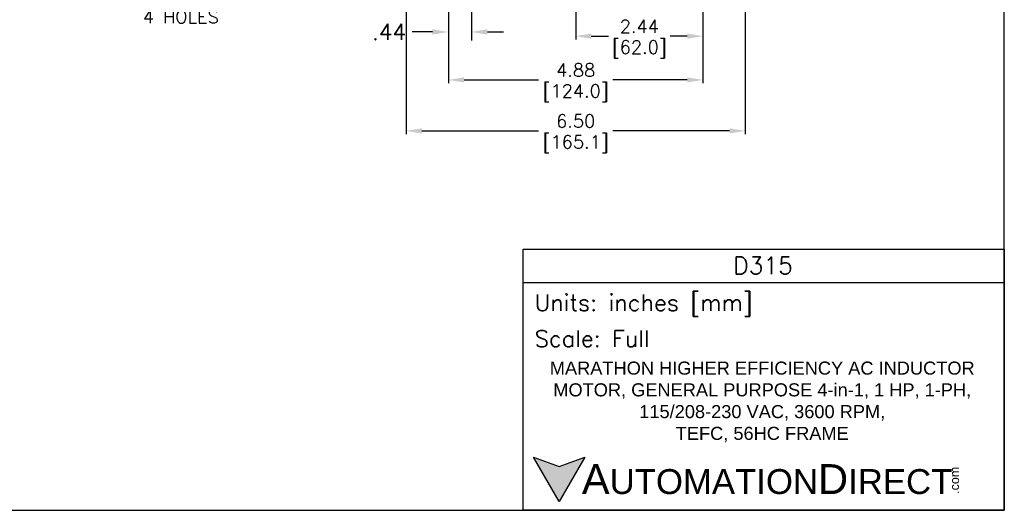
# Model space of a CAD drawing. Extents: x 897.4 to 937.4, y -8.5 to 19.5.
# Tile 2 of 3: x 918.5 to 937.4, y -8.5 to 0.9. Entities that reach past the tile are written whole.
import ezdxf

# ---------------------------------------------------------------- set-up
doc = ezdxf.new("R2010")
doc.units = 0
doc.header["$LTSCALE"] = 4
doc.header["$MEASUREMENT"] = 0
doc.layers.get('DEFPOINTS').update_dxf_attribs({"linetype": 'CONTINUOUS'})
for name, color, linetype in [('DIMENSIONS', 140, 'CONTINUOUS'), ('DIMENSIONS @ 1', 140, 'CONTINUOUS'), ('TEXT', 140, 'CONTINUOUS'), ('TEXT @ 1', 140, 'CONTINUOUS')]:
    doc.layers.add(name, color=color, linetype=linetype)
doc.styles.add('\\M+2ABAC\\M+2A6A11', font='txt')
doc.styles.add('ROMANS', font='romans.shx')
doc.styles.get("Standard").update_dxf_attribs({"font": 'romans.shx'})
doc.dimstyles.get("Standard").update_dxf_attribs({"dimtxt": 0.25, "dimasz": 0.3, "dimexe": 0.0625, "dimexo": 0.0625, "dimgap": 0.0625, "dimtad": 0, "dimtih": 1, "dimtoh": 1, "dimzin": 0, "dimdsep": 46, "dimtxsty": 'Standard', "dimcen": 0, "dimadec": 0, "dimazin": 0, "dimtfac": 1, "dimtofl": 0, "dimtmove": 0, "dimatfit": 3, "dimfxl": 0, "dimtolj": 1, "dimtzin": 0, "dimarcsym": 0})
doc.dimstyles.new('STANDARD - A-B', dxfattribs={"dimtxt": 0.125, "dimasz": 0.125, "dimexe": 0.0625, "dimexo": 0.0625, "dimgap": 0.045, "dimtad": 0, "dimtih": 1, "dimtoh": 1, "dimdec": 4, "dimzin": 4, "dimdsep": 46, "dimtxsty": 'Standard', "dimcen": 0, "dimclrd": 256, "dimclre": 256, "dimclrt": 256, "dimaunit": 1, "dimazin": 1, "dimtm": 1e-09, "dimtfac": 1, "dimtdec": 4, "dimtofl": 0, "dimtmove": 0, "dimatfit": 2, "dimfxl": 0, "dimtolj": 1, "dimtzin": 4, "dimlwd": -1, "dimlwe": -1, "dimarcsym": 0})

# ---------------------------------------------------------------- blocks, each defined once
blk = doc.blocks.new('*D101')
at = {"layer": 'DEFPOINTS', "color": 0}
for p in [(925.939, 2.108), (932.439, 2.108), (932.439, -1.267)]:
    blk.add_point(p, dxfattribs=at)
at = {"layer": 'TEXT', "color": 0, "lineweight": -2}
for p, q in [((925.939, 2.045), (925.939, -1.329)), ((932.439, 2.045), (932.439, -1.329)), ((926.239, -1.267), (928.478, -1.267)), ((932.139, -1.267), (929.9, -1.267))]:
    blk.add_line(p, q, dxfattribs=at)
at = {"layer": 'TEXT', "color": 0}
for points in [[(926.239, -1.217), (926.239, -1.317), (925.939, -1.267)], [(932.139, -1.217), (932.139, -1.317), (932.439, -1.267)]]:
    blk.add_solid(points, dxfattribs=at)
at = {"layer": 'TEXT', "color": 0, "char_height": 0.25, "attachment_point": 5}
for s, insert in [('\\A1;6.50', (929.189, -1.079)), ('\\A1;[165.1]', (929.189, -1.52))]:
    blk.add_mtext(s, dxfattribs=dict(at, insert=insert))
blk = doc.blocks.new('*D102')
at = {"layer": 'DEFPOINTS', "color": 0}
for p in [(931.629, 1.907), (929.189, 1.719), (931.629, 0.548)]:
    blk.add_point(p, dxfattribs=at)
at = {"layer": 'TEXT', "color": 0, "lineweight": -2}
for p, q in [((931.629, 1.844), (931.629, 0.485)), ((929.189, 1.657), (929.189, 0.485)), ((929.489, 0.548), (929.817, 0.548)), ((931.329, 0.548), (931.001, 0.548))]:
    blk.add_line(p, q, dxfattribs=at)
at = {"layer": 'TEXT', "color": 0}
for points in [[(929.489, 0.598), (929.489, 0.498), (929.189, 0.548)], [(931.329, 0.598), (931.329, 0.498), (931.629, 0.548)]]:
    blk.add_solid(points, dxfattribs=at)
at = {"layer": 'TEXT', "color": 0, "char_height": 0.25, "attachment_point": 5}
for s, insert in [('\\A1;2.44', (930.409, 0.735)), ('\\A1;[62.0]', (930.409, 0.295))]:
    blk.add_mtext(s, dxfattribs=dict(at, insert=insert))
blk = doc.blocks.new('*D86')
at = {"layer": 'DEFPOINTS', "color": 0}
for p in [(927.189, 1.907), (926.749, 1.457), (927.189, 0.628)]:
    blk.add_point(p, dxfattribs=at)
at = {"layer": 'DIMENSIONS'}
for p, q in [((927.189, 1.74), (927.189, 0.462)), ((926.749, 1.291), (926.749, 0.462)), ((926.442, 0.628), (926.052, 0.628)), ((927.495, 0.628), (927.802, 0.628))]:
    blk.add_line(p, q, dxfattribs=at)
for points in [[(926.442, 0.68), (926.442, 0.577), (926.749, 0.628)], [(927.495, 0.68), (927.495, 0.577), (927.189, 0.628)]]:
    blk.add_solid(points, dxfattribs=at)
at = {"layer": 'DIMENSIONS', "insert": (925.611, 0.628), "char_height": 0.3067, "attachment_point": 5}
blk.add_mtext('\\A1;.44', dxfattribs=at)
blk = doc.blocks.new('*D107')
at = {"layer": 'DEFPOINTS', "color": 0}
for p in [(931.629, 1.778), (926.749, 1.457), (931.629, -0.29)]:
    blk.add_point(p, dxfattribs=at)
at = {"layer": 'DIMENSIONS', "color": 0, "lineweight": -2}
for p, q in [((931.629, 1.716), (931.629, -0.352)), ((926.749, 1.395), (926.749, -0.352)), ((927.049, -0.29), (928.478, -0.29)), ((931.329, -0.29), (929.9, -0.29))]:
    blk.add_line(p, q, dxfattribs=at)
at = {"layer": 'DIMENSIONS', "color": 0}
for points in [[(927.049, -0.24), (927.049, -0.34), (926.749, -0.29)], [(931.329, -0.24), (931.329, -0.34), (931.629, -0.29)]]:
    blk.add_solid(points, dxfattribs=at)
at = {"layer": 'DIMENSIONS', "color": 0, "char_height": 0.25, "attachment_point": 5}
for s, insert in [('\\A1;4.88', (929.189, -0.102)), ('\\A1;[124.0]', (929.189, -0.543))]:
    blk.add_mtext(s, dxfattribs=dict(at, insert=insert))

msp = doc.modelspace()

# ---------------------------------------------------------------- hatches: boundary and pattern name
at = {"layer": 'TEXT'}
msp.add_hatch(color=256, dxfattribs=at).paths.add_polyline_path([(929.36413, -7.5143), (928.87304, -7.69305), (928.38194, -7.5143), (928.87304, -8.36491)])

# ---------------------------------------------------------------- linework, layer by layer
at = {"layer": 'DEFPOINTS'}
msp.add_lwpolyline([(897.40933, -8.5339), (937.40933, -8.5339), (937.40933, 19.4661), (897.40933, 19.4661)], close=True, dxfattribs=at)
at = {"layer": 'TEXT'}
msp.add_line((928.1848, -4.16859), (937.40933, -4.16859), dxfattribs=at)
for points in [[(928.1848, -8.5339), (928.1848, -3.53274), (937.40933, -3.53274), (937.40933, -8.5339)], [(929.36413, -7.5143), (928.87304, -8.36491), (928.38194, -7.5143), (928.87304, -7.69305)]]:
    msp.add_lwpolyline(points, close=True, dxfattribs=at)

# ---------------------------------------------------------------- texts
at = {"layer": 'TEXT', "insert": (922.34483, 0.79477), "char_height": 0.25, "attachment_point": 9}
msp.add_mtext('\\A1;3/8-16 UNC-2B\\P.56 MIN. FULL THD.\\P4 HOLES', dxfattribs=at)
at = {"layer": 'TEXT'}
for s, insert, char_height, width, attachment_point, style in [('D315', (932.78275, -3.84628), 0.32884, 6.1898885, 5, 'ROMANS'), (' Units: inches [mm]', (928.1848, -4.61053), 0.3179258, 9.2245261, 4, 'ROMANS'), (' Scale: Full', (928.1848, -5.24638), 0.3179258, 9.2245261, 4, 'ROMANS'), ('{\\fArial|b0|i0|c0|p34;     \\H1.2x;A\\H0.8333x;UTOMATION\\H1.2x;D\\H0.8333x;IRECT}', (928.38194, -7.9396), 0.4768887, 8.0783371, 4, '\\M+2ABAC\\M+2A6A11')]:
    msp.add_mtext(s, dxfattribs=dict(at, insert=insert, char_height=char_height, width=width, attachment_point=attachment_point, style=style))
at = {"layer": 'TEXT', "insert": (932.76671, -6.45856), "char_height": 0.25, "width": 8.8960384, "attachment_point": 5}
msp.add_mtext('\\A1;{\\fArial|b0|i0|c0|p34;MARATHON HIGHER EFFICIENCY AC INDUCTOR MOTOR, GENERAL PURPOSE 4-in-1, 1 HP, 1-PH, 115/208-230 VAC, 3600 RPM, \\PTEFC, 56HC FRAME}', dxfattribs=at)
at = {"layer": 'TEXT', "insert": (936.36904, -8.21918), "char_height": 0.1716799, "width": 0.508746, "attachment_point": 1, "rotation": 90, "style": '\\M+2ABAC\\M+2A6A11'}
msp.add_mtext('{\\fArial|b0|i0|c0|p34;.com}', dxfattribs=at)

# ---------------------------------------------------------------- dimensions: what is measured, and where the dimension line sits
at = {"layer": 'DIMENSIONS'}
dim = msp.add_linear_dim(base=(927.18883, 0.62841), p1=(926.74883, 1.45739), p2=(927.18883, 1.90673), dimstyle='STANDARD - A-B', override={"dimscale": 2.66667, "dimtxt": 0.115, "dimasz": 0.115, "dimdec": 2}, dxfattribs=at)
dim.commit()
dim.dimension.update_dxf_attribs({"geometry": '*D86', "text_midpoint": (925.61121, 0.62841), "dimtype": 160})
at = {"layer": 'DIMENSIONS @ 1'}
dim = msp.add_linear_dim(base=(931.62883, -0.28976), p1=(926.74883, 1.45739), p2=(931.62883, 1.77804), dimstyle='Standard', override={"dimscale": 1, "dimtxt": 0.25, "dimpost": '\\X', "dimtix": 0, "dimtofl": 0, "dimtmove": 0, "dimatfit": 3}, dxfattribs=at)
dim.commit()
dim.dimension.update_dxf_attribs({"geometry": '*D107', "text_midpoint": (929.18883, -0.28976)})
at = {"layer": 'TEXT @ 1'}
for base, p1, p2, picture, middle in [((932.43883, -1.26679), (925.93883, 2.10794), (932.43883, 2.10793), '*D101', (929.18883, -1.26679)), ((931.62883, 0.54785), (929.18883, 1.71937), (931.62883, 1.90673), '*D102', (930.40883, 0.54785))]:
    dim = msp.add_linear_dim(base=base, p1=p1, p2=p2, dimstyle='Standard', override={"dimscale": 1, "dimtxt": 0.25, "dimpost": '\\X', "dimtix": 0, "dimtofl": 0, "dimtmove": 0, "dimatfit": 3}, dxfattribs=at)
    dim.commit()
    dim.dimension.update_dxf_attribs({"geometry": picture, "text_midpoint": middle})

doc.saveas('drawing.dxf')
